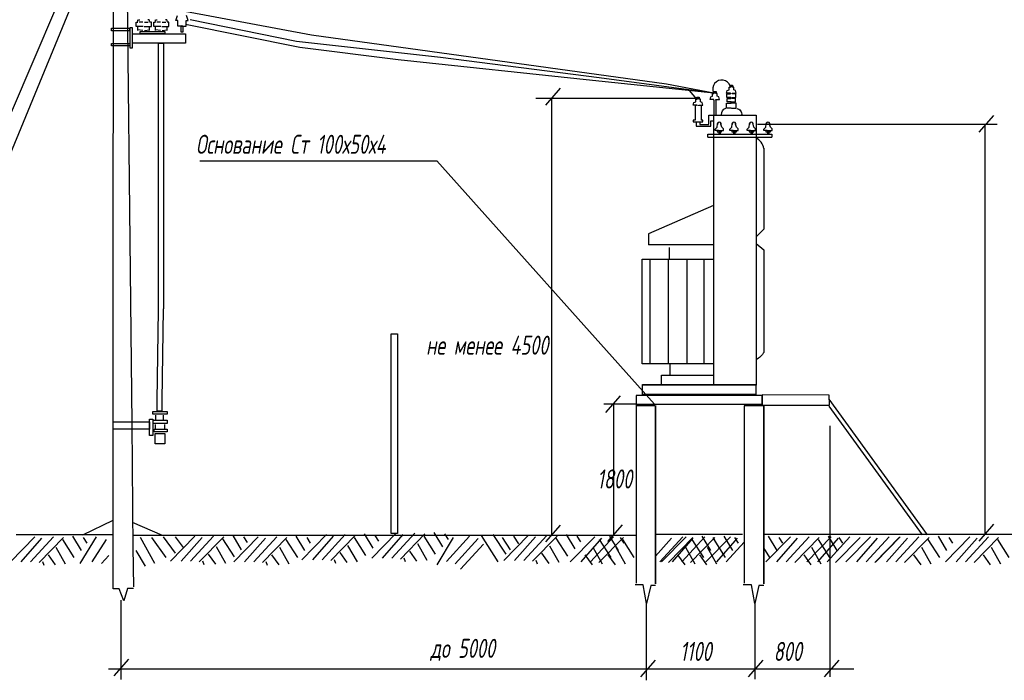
# Model space of a CAD drawing. Extents: x 10527 to 38812, y 13847 to 37526.
# Tile 21 of 256: x 35699 to 35854, y 32746 to 32850. Entities that reach past the tile are written whole.
import ezdxf

# ---------------------------------------------------------------- set-up
doc = ezdxf.new("R2010")
doc.units = 0
doc.header["$LTSCALE"] = 0.5
doc.header["$MEASUREMENT"] = 0
doc.styles.add('IsoK', font='isocpeui.ttf')

msp = doc.modelspace()

# ---------------------------------------------------------------- linework, layer by layer
for p, q in [((35805.505, 32837.676, -629.582), (35804.358, 32839.014, -629.582)), ((35805.237, 32837.751, -629.582), (35780.133, 32837.751, -629.582)), ((35782.626, 32837.781, -629.582), (35782.626, 32768.964, -629.582)), ((35808.184, 32837.492, -629.582), (35808.184, 32835.134, -629.582)), ((35808.192, 32837.492, -629.582), (35808.184, 32837.492, -629.582)), ((35808.463, 32837.492, -629.582), (35808.463, 32835.134, -629.582)), ((35805.222, 32836.692, -629.582), (35805.222, 32834.339, -629.582)), ((35806.149, 32836.692, -629.582), (35806.149, 32834.339, -629.582)), ((35805.222, 32834.339, -629.582), (35804.933, 32834.339, -629.582)), ((35804.933, 32834.339, -629.582), (35804.933, 32834.099, -629.582)), ((35804.933, 32834.099, -629.582), (35806.423, 32834.099, -629.582)), ((35805.408, 32834.04, -629.582), (35805.408, 32833.424, -629.582)), ((35805.95, 32834.115, -629.582), (35805.95, 32833.685, -629.582)), ((35806.422, 32834.356, -629.582), (35806.148, 32834.356, -629.582)), ((35806.423, 32834.116, -629.582), (35806.423, 32834.358, -629.582)), ((35807.369, 32833.703, -629.582), (35807.369, 32835.141, -629.582)), ((35807.369, 32835.141, -629.582), (35808.172, 32835.141, -629.582)), ((35807.705, 32833.425, -629.582), (35807.705, 32834.244, -629.582)), ((35807.705, 32834.244, -629.582), (35808.172, 32834.244, -629.582)), ((35808.135, 32835.11, -629.582), (35808.135, 32792.7, -629.582)), ((35805.408, 32833.424, -629.582), (35807.705, 32833.424, -629.582)), ((35805.95, 32833.685, -629.582), (35807.369, 32833.685, -629.582)), ((35808.674, 32832.745, -629.582), (35808.674, 32832.525, -629.582)), ((35808.674, 32832.525, -629.582), (35809.395, 32832.525, -629.582)), ((35808.891, 32832.746, -629.582), (35809.174, 32832.746, -629.582)), ((35808.929, 32832.525, -629.582), (35808.929, 32832.143, -629.582)), ((35809.142, 32832.525, -629.582), (35809.142, 32832.143, -629.582)), ((35809.395, 32832.525, -629.582), (35809.395, 32832.737, -629.582)), ((35810.99, 32832.745, -629.582), (35810.99, 32832.525, -629.582)), ((35810.99, 32832.525, -629.582), (35811.711, 32832.525, -629.582)), ((35811.207, 32832.746, -629.582), (35811.489, 32832.746, -629.582)), ((35811.244, 32832.525, -629.582), (35811.244, 32832.143, -629.582)), ((35811.457, 32832.525, -629.582), (35811.457, 32832.143, -629.582)), ((35811.711, 32832.525, -629.582), (35811.711, 32832.737, -629.582)), ((35813.725, 32832.745, -629.582), (35813.725, 32832.525, -629.582)), ((35813.725, 32832.525, -629.582), (35814.446, 32832.525, -629.582)), ((35813.942, 32832.746, -629.582), (35814.224, 32832.746, -629.582)), ((35813.979, 32832.525, -629.582), (35813.979, 32832.143, -629.582)), ((35814.192, 32832.525, -629.582), (35814.192, 32832.143, -629.582)), ((35814.446, 32832.525, -629.582), (35814.446, 32832.737, -629.582)), ((35816.343, 32832.745, -629.582), (35816.343, 32832.525, -629.582)), ((35816.343, 32832.525, -629.582), (35817.063, 32832.525, -629.582)), ((35816.559, 32832.746, -629.582), (35816.842, 32832.746, -629.582)), ((35816.597, 32832.525, -629.582), (35816.597, 32832.143, -629.582)), ((35816.81, 32832.525, -629.582), (35816.81, 32832.143, -629.582)), ((35817.063, 32832.525, -629.582), (35817.063, 32832.737, -629.582)), ((35850.805, 32833.463, -629.582), (35850.805, 32769.108, -629.582)), ((35807.192, 32832.141, -629.582), (35807.192, 32831.67, -629.582)), ((35807.194, 32832.144, -629.582), (35817.299, 32832.144, -629.582)), ((35807.194, 32831.673, -629.582), (35817.299, 32831.673, -629.582)), ((35817.314, 32832.141, -629.582), (35817.314, 32831.67, -629.582)), ((35764.573, 32827.934, -629.582), (35798.828, 32789.614, -629.582)), ((35808.101, 32820.935, -629.582), (35797.86, 32816.434, -629.582)), ((35816.06, 32817.228, -629.582), (35814.81, 32815.978, -629.582)), ((35797.862, 32816.434, -629.582), (35797.862, 32814.731, -629.582)), ((35808.047, 32814.731, -629.582), (35797.862, 32814.731, -629.582)), ((35801.168, 32812.471, -629.582), (35801.168, 32814.3, -629.582)), ((35814.809, 32814.957, -629.582), (35816.053, 32813.946, -629.582)), ((35796.898, 32796.01, -629.582), (35796.898, 32812.471, -629.582)), ((35796.898, 32812.471, -629.582), (35808.166, 32812.471, -629.582)), ((35798.118, 32796.01, -629.582), (35798.118, 32812.471, -629.582)), ((35801.046, 32796.01, -629.582), (35801.046, 32812.471, -629.582)), ((35803.974, 32796.01, -629.582), (35803.974, 32812.471, -629.582)), ((35806.658, 32796.01, -629.582), (35806.658, 32812.471, -629.582)), ((35808.13, 32795.98, -629.582), (35796.868, 32795.98, -629.582)), ((35801.29, 32794.181, -629.582), (35801.29, 32795.992, -629.582)), ((35799.948, 32792.839, -629.582), (35799.948, 32794.181, -629.582)), ((35799.948, 32794.181, -629.582), (35808.156, 32794.181, -629.582)), ((35795.873, 32789.661, -629.582), (35790.864, 32789.661, -629.582)), ((35792.369, 32789.652, -629.582), (35792.369, 32769.018, -629.582))]:
    msp.add_line(p, q)
at = {"elevation": -629.582}
for points in [[(35713.621, 32786.843), (35713.692, 32877.742)], [(35716.597, 32786.583), (35715.605, 32877.742)], [(35676.781, 32787.016), (35711.567, 32868.305)], [(35680.04, 32786.929), (35711.425, 32863.025)], [(35808.183, 32838.61), (35800.703, 32840.035), (35744.813, 32847.721), (35724.895, 32851.437)], [(35717.234, 32849.779), (35717.518, 32849.779)], [(35717.234, 32849.087), (35717.234, 32849.779)], [(35717.518, 32849.866), (35717.518, 32850.126)], [(35717.589, 32850.126), (35717.801, 32850.126)], [(35718.297, 32849.779), (35717.73, 32849.779)], [(35718.58, 32849.779), (35719.147, 32849.779)], [(35719.289, 32850.126), (35719.076, 32850.126)], [(35719.36, 32849.866), (35719.36, 32850.126)], [(35719.643, 32849.779), (35719.36, 32849.779)], [(35719.643, 32849.087), (35719.643, 32849.779)], [(35719.997, 32849.779), (35720.281, 32849.779)], [(35719.997, 32849.087), (35719.997, 32849.779)], [(35720.281, 32849.866), (35720.281, 32850.126)], [(35720.352, 32850.126), (35720.564, 32850.126)], [(35721.06, 32849.779), (35720.493, 32849.779)], [(35721.343, 32849.779), (35721.91, 32849.779)], [(35722.052, 32850.126), (35721.839, 32850.126)], [(35722.123, 32849.866), (35722.123, 32850.126)], [(35722.406, 32849.779), (35722.123, 32849.779)], [(35722.406, 32849.087), (35722.406, 32849.779)], [(35724.319, 32849.173), (35723.823, 32849.173), (35723.823, 32850.039), (35723.469, 32850.039), (35723.752, 32850.818)], [(35724.602, 32849.173), (35725.098, 32849.173), (35725.098, 32850.039), (35725.452, 32850.039), (35725.169, 32850.818)], [(35808.183, 32838.61), (35790.121, 32841.033), (35765.121, 32844.193), (35742.459, 32846.711), (35725.732, 32850.129)], [(35713.338, 32848.827), (35716.172, 32848.827), (35716.172, 32848.394), (35713.338, 32848.394), (35713.338, 32848.827)], [(35716.313, 32848.914), (35716.597, 32848.914), (35716.597, 32845.711), (35716.313, 32845.711), (35716.313, 32848.914)], [(35716.668, 32847.961), (35725.027, 32847.961), (35725.027, 32846.49), (35716.668, 32846.49), (35716.668, 32847.961)], [(35718.368, 32849.087), (35717.234, 32849.087)], [(35717.518, 32848.481), (35717.518, 32849)], [(35718.297, 32848.481), (35717.518, 32848.567)], [(35717.872, 32848.308), (35721.768, 32848.308), (35721.768, 32847.961), (35717.872, 32847.961), (35717.872, 32848.308)], [(35718.51, 32849.087), (35719.643, 32849.087)], [(35718.58, 32848.481), (35719.36, 32848.567)], [(35719.36, 32848.481), (35719.36, 32849)], [(35721.131, 32849.087), (35719.997, 32849.087)], [(35720.281, 32848.481), (35720.281, 32849)], [(35721.06, 32848.481), (35720.281, 32848.567)], [(35721.273, 32849.087), (35722.406, 32849.087)], [(35721.343, 32848.481), (35722.123, 32848.567)], [(35722.123, 32848.481), (35722.123, 32849)], [(35724.57, 32849.126), (35724.313, 32849.205)], [(35724.319, 32849.173), (35724.602, 32849.173), (35724.602, 32848.221), (35724.319, 32848.221), (35724.319, 32849.173)], [(35808.183, 32838.61), (35789.042, 32840.589), (35758.466, 32843.834), (35742.998, 32845.812), (35725.013, 32849.409)], [(35713.338, 32846.403), (35716.242, 32846.403), (35716.242, 32846.057), (35713.338, 32846.057), (35713.338, 32846.403)], [(35720.706, 32846.49), (35721.556, 32846.49), (35721.556, 32804.647)], [(35720.706, 32846.49), (35720.706, 32804.417), (35720.802, 32804.417)], [(35781.742, 32836.732), (35784.037, 32839.378)], [(35808.135, 32838.883), (35808.51, 32838.883), (35808.51, 32838.604), (35808.135, 32838.604), (35808.135, 32838.883)], [(35810.878, 32836.259), (35810.18, 32836.259), (35810.18, 32837.002), (35810.878, 32837.002), (35810.878, 32837.234), (35810.27, 32837.234), (35810.27, 32837.745), (35810.83, 32837.745), (35810.83, 32837.93), (35810.228, 32837.93), (35810.228, 32838.488), (35810.785, 32838.488), (35810.785, 32838.627), (35810.18, 32838.627), (35810.27, 32839.045), (35810.552, 32839.138), (35810.552, 32839.556), (35810.785, 32839.556)], [(35810.737, 32839.881), (35811.109, 32839.881), (35811.109, 32839.602), (35810.737, 32839.602), (35810.737, 32839.881)], [(35810.969, 32836.259), (35811.669, 32836.259), (35811.669, 32837.002), (35810.969, 32837.002), (35810.969, 32837.234), (35811.575, 32837.234), (35811.575, 32837.745), (35811.017, 32837.745), (35811.017, 32837.93), (35811.623, 32837.93), (35811.623, 32838.488), (35811.064, 32838.488), (35811.064, 32838.627), (35811.669, 32838.627), (35811.575, 32839.045), (35811.296, 32839.138), (35811.296, 32839.556), (35811.064, 32839.556)], [(35805.537, 32836.594), (35805.537, 32836.73), (35804.934, 32836.73), (35805.028, 32837.148), (35805.307, 32837.241), (35805.307, 32837.659), (35805.537, 32837.659)], [(35805.489, 32837.984), (35805.864, 32837.984), (35805.864, 32837.705), (35805.489, 32837.705), (35805.489, 32837.984)], [(35805.816, 32836.594), (35805.816, 32836.73), (35806.422, 32836.73), (35806.327, 32837.148), (35806.049, 32837.241), (35806.049, 32837.659), (35805.816, 32837.659)], [(35808.183, 32837.494), (35808.183, 32837.629), (35807.58, 32837.629), (35807.674, 32838.047), (35807.953, 32838.14), (35807.953, 32838.558), (35808.183, 32838.558)], [(35808.462, 32837.494), (35808.462, 32837.629), (35809.068, 32837.629), (35808.973, 32838.047), (35808.695, 32838.14), (35808.695, 32838.558), (35808.462, 32838.558)], [(35808.153, 32835.134), (35814.813, 32835.134), (35814.813, 32815.98)], [(35849.921, 32832.444), (35852.216, 32835.09)], [(35808.894, 32832.746), (35808.894, 32832.746), (35808.377, 32832.746), (35808.385, 32832.942), (35808.664, 32833.257), (35808.742, 32833.752), (35808.778, 32833.916)], [(35809.173, 32832.746), (35809.173, 32832.746), (35809.664, 32832.746), (35809.663, 32832.971), (35809.406, 32833.257), (35809.278, 32833.744), (35809.246, 32833.942)], [(35811.21, 32832.746), (35811.21, 32832.746), (35810.692, 32832.746), (35810.701, 32832.942), (35810.98, 32833.257), (35811.057, 32833.752), (35811.094, 32833.916)], [(35811.489, 32832.746), (35811.489, 32832.746), (35811.979, 32832.746), (35811.979, 32832.971), (35811.722, 32833.257), (35811.594, 32833.744), (35811.561, 32833.942)], [(35813.945, 32832.746), (35813.945, 32832.746), (35813.427, 32832.746), (35813.436, 32832.942), (35813.715, 32833.257), (35813.792, 32833.752), (35813.829, 32833.916)], [(35814.224, 32832.746), (35814.224, 32832.746), (35814.714, 32832.746), (35814.714, 32832.971), (35814.457, 32833.257), (35814.329, 32833.744), (35814.296, 32833.942)], [(35852.769, 32833.644), (35815.056, 32833.644)], [(35816.562, 32832.746), (35816.562, 32832.746), (35816.045, 32832.746), (35816.053, 32832.942), (35816.332, 32833.257), (35816.41, 32833.752), (35816.446, 32833.916)], [(35816.841, 32832.746), (35816.841, 32832.746), (35817.332, 32832.746), (35817.332, 32832.971), (35817.074, 32833.257), (35816.946, 32833.744), (35816.914, 32833.942)], [(35816.046, 32829.926), (35816.046, 32817.213)], [(35727.281, 32827.934), (35764.573, 32827.934)], [(35814.813, 32815.984), (35814.813, 32792.649), (35796.958, 32792.649)], [(35816.046, 32813.952), (35816.046, 32797.756)], [(35721.343, 32790.23), (35721.556, 32804.647)], [(35720.706, 32804.417), (35720.493, 32790.23)], [(35757.399, 32800.723), (35758.372, 32800.723), (35758.372, 32769.297), (35757.399, 32769.297), (35757.399, 32800.723)], [(35796.928, 32792.744), (35814.758, 32792.744), (35814.758, 32791.157), (35796.928, 32791.157), (35796.928, 32792.744)], [(35791.181, 32788.298), (35793.476, 32790.944)], [(35795.955, 32789.622), (35815.787, 32789.622), (35815.787, 32791.026), (35795.955, 32791.026), (35795.955, 32789.622)], [(35815.787, 32789.466), (35826.371, 32789.466), (35826.331, 32791.036), (35815.787, 32791.087), (35815.787, 32789.466)], [(35720.493, 32790.23), (35720.493, 32788.574), (35721.343, 32788.574), (35721.343, 32790.23)], [(35795.902, 32789.445), (35798.87, 32789.445), (35798.87, 32789.445), (35795.902, 32789.445), (35795.902, 32789.445)], [(35795.937, 32789.39), (35795.937, 32761.457)], [(35799, 32789.445), (35799, 32789.445), (35799, 32761.344), (35799, 32761.344), (35799, 32789.445)], [(35812.922, 32789.445), (35815.889, 32789.445), (35815.889, 32789.445), (35812.922, 32789.445), (35812.922, 32789.445)], [(35812.959, 32789.39), (35812.959, 32761.457)], [(35816.016, 32789.445), (35816.016, 32789.445), (35816.016, 32761.344), (35816.016, 32761.344), (35816.016, 32789.445)], [(35841.788, 32769.053), (35826.332, 32790.406)], [(35841.017, 32769.053), (35826.332, 32789.311)], [(35719.855, 32788.488), (35722.123, 32788.488), (35722.123, 32788.055), (35719.855, 32788.055), (35719.855, 32788.488)], [(35720.352, 32787.189), (35720.352, 32787.882)], [(35721.556, 32787.189), (35721.556, 32787.882)], [(35713.621, 32786.843), (35719.36, 32786.843), (35719.36, 32785.717), (35713.621, 32785.717), (35713.621, 32786.843)], [(35713.628, 32766.911), (35713.621, 32786.842)], [(35716.791, 32766.735), (35716.597, 32786.582)], [(35719.36, 32787.276), (35719.855, 32787.276), (35719.855, 32784.679), (35719.36, 32784.679), (35719.36, 32787.276)], [(35719.926, 32787.103), (35722.123, 32787.103), (35722.123, 32786.583), (35719.926, 32786.583), (35719.926, 32787.103)], [(35720.281, 32785.631), (35720.281, 32786.41)], [(35721.768, 32785.804), (35721.768, 32786.41)], [(35826.462, 32746.688), (35826.462, 32786.236)], [(35720.068, 32785.717), (35722.123, 32785.717), (35722.123, 32785.285), (35720.068, 32785.285), (35720.068, 32785.717)], [(35720.21, 32785.025), (35721.768, 32785.025), (35721.768, 32783.38), (35720.21, 32783.38), (35720.21, 32785.025)], [(35708.835, 32769.078), (35713.626, 32771.375)], [(35721.407, 32768.981), (35716.659, 32771.014)], [(35781.742, 32767.945), (35784.037, 32770.591)], [(35791.485, 32767.999), (35793.78, 32770.645)], [(35849.921, 32768.089), (35852.216, 32770.735)], [(35713.627, 32769.078), (35698.359, 32769.078)], [(35708.633, 32766.609), (35707.278, 32768.868)], [(35767.201, 32768.981), (35716.774, 32768.981)], [(35722.652, 32764.915), (35726.498, 32768.868)], [(35725.82, 32764.915), (35729.439, 32768.868)], [(35733.846, 32766.722), (35732.491, 32768.981)], [(35743.794, 32766.609), (35742.44, 32768.868)], [(35743.343, 32765.141), (35747.189, 32769.094)], [(35745.042, 32765.141), (35748.321, 32768.868)], [(35746.511, 32765.141), (35750.131, 32769.094)], [(35747.867, 32765.028), (35751.713, 32768.981)], [(35754.538, 32766.948), (35753.182, 32769.207)], [(35754.311, 32765.367), (35758.156, 32769.32)], [(35755.443, 32768.078), (35754.879, 32768.981)], [(35756.007, 32765.367), (35759.286, 32769.094)], [(35757.479, 32765.367), (35761.098, 32769.32)], [(35758.836, 32765.254), (35762.678, 32769.207)], [(35764.377, 32766.044), (35762.565, 32768.868)], [(35765.506, 32767.174), (35764.15, 32769.433)], [(35766.411, 32768.303), (35765.846, 32769.207)], [(35770.594, 32768.981), (35767.201, 32768.981)], [(35795.937, 32768.981), (35770.594, 32768.981)], [(35774.214, 32764.802), (35771.616, 32768.981)], [(35775.457, 32766.044), (35773.421, 32769.094)], [(35775.119, 32765.028), (35778.962, 32768.981)], [(35777.493, 32767.626), (35776.699, 32768.868)], [(35778.282, 32765.028), (35781.903, 32768.981)], [(35779.641, 32764.915), (35783.486, 32768.868)], [(35786.313, 32766.835), (35784.953, 32769.094)], [(35787.215, 32767.965), (35786.651, 32768.868)], [(35793.135, 32766.609), (35791.777, 32768.868)], [(35812.682, 32769.099), (35799.062, 32769.099)], [(35807.703, 32766.609), (35806.348, 32768.868)], [(35811.141, 32766.609), (35809.786, 32768.868)], [(35829.828, 32769.099), (35816.127, 32769.099)], [(35818.116, 32766.609), (35816.76, 32768.868)], [(35836.649, 32769.099), (35822.946, 32769.099)], [(35827.559, 32766.609), (35826.201, 32768.868)], [(35916.158, 32769.099), (35833.194, 32769.099)], [(35844.858, 32766.609), (35843.503, 32768.868)], [(35697.439, 32764.802), (35701.282, 32768.755)], [(35699.136, 32764.802), (35702.414, 32768.529)], [(35700.607, 32764.802), (35704.223, 32768.755)], [(35701.961, 32764.689), (35705.807, 32768.642)], [(35707.503, 32765.48), (35705.69, 32768.303)], [(35708.407, 32764.576), (35711.007, 32768.755)], [(35709.536, 32767.739), (35708.971, 32768.642)], [(35710.33, 32764.802), (35712.59, 32768.303)], [(35713.621, 32760.548), (35713.628, 32767.539)], [(35720.164, 32764.576), (35717.903, 32768.642)], [(35721.975, 32765.48), (35719.713, 32768.642)], [(35723.446, 32766.157), (35721.523, 32768.755)], [(35724.688, 32767.061), (35723.446, 32768.755)], [(35724.349, 32764.915), (35727.627, 32768.642)], [(35727.175, 32764.802), (35731.02, 32768.755)], [(35732.717, 32765.593), (35730.908, 32768.416)], [(35732.604, 32764.802), (35736.448, 32768.755)], [(35734.749, 32767.852), (35734.187, 32768.755)], [(35734.297, 32764.802), (35737.58, 32768.529)], [(35735.768, 32764.802), (35739.389, 32768.755)], [(35737.129, 32764.689), (35740.969, 32768.642)], [(35742.665, 32765.48), (35740.858, 32768.303)], [(35744.702, 32767.739), (35744.137, 32768.642)], [(35752.053, 32764.802), (35750.582, 32767.4)], [(35753.408, 32765.818), (35751.597, 32768.642)], [(35763.021, 32765.028), (35761.549, 32767.626)], [(35764.601, 32764.35), (35767.201, 32768.642)], [(35766.078, 32764.875), (35769.698, 32768.829)], [(35767.43, 32764.507), (35771.049, 32768.46)], [(35768.29, 32763.647), (35771.909, 32767.6)], [(35776.134, 32766.722), (35774.892, 32768.642)], [(35776.815, 32765.028), (35780.092, 32768.755)], [(35785.182, 32765.706), (35783.37, 32768.529)], [(35785.565, 32764.802), (35789.408, 32768.755)], [(35787.26, 32764.802), (35790.539, 32768.529)], [(35788.727, 32764.802), (35792.349, 32768.755)], [(35790.087, 32764.689), (35793.932, 32768.642)], [(35792.004, 32765.48), (35790.194, 32768.303)], [(35794.039, 32767.739), (35793.475, 32768.642)], [(35795.628, 32765.48), (35793.816, 32768.303)], [(35799, 32765.705), (35801.482, 32768.529)], [(35799.677, 32764.802), (35803.294, 32768.755)], [(35799.949, 32764.802), (35803.795, 32768.755)], [(35801.032, 32764.689), (35804.877, 32768.642)], [(35801.645, 32764.802), (35804.924, 32768.529)], [(35803.114, 32764.802), (35806.731, 32768.755)], [(35804.47, 32764.689), (35808.313, 32768.642)], [(35806.573, 32765.48), (35804.76, 32768.303)], [(35806.926, 32764.802), (35810.767, 32768.755)], [(35808.606, 32767.739), (35808.042, 32768.642)], [(35810.01, 32765.48), (35808.2, 32768.303)], [(35808.62, 32764.802), (35811.898, 32768.529)], [(35810.089, 32764.802), (35812.959, 32767.935)], [(35812.047, 32767.739), (35811.479, 32768.642)], [(35816.364, 32764.802), (35820.211, 32768.755)], [(35818.063, 32764.802), (35821.341, 32768.529)], [(35819.02, 32767.739), (35818.458, 32768.642)], [(35819.53, 32764.802), (35823.146, 32768.755)], [(35820.888, 32764.689), (35824.734, 32768.642)], [(35822.811, 32764.802), (35826.657, 32768.755)], [(35824.51, 32764.802), (35827.787, 32768.529)], [(35826.427, 32765.48), (35824.618, 32768.303)], [(35825.976, 32764.802), (35829.593, 32768.755)], [(35827.336, 32764.689), (35831.181, 32768.642)], [(35828.463, 32767.739), (35827.9, 32768.642)], [(35828.963, 32764.802), (35832.808, 32768.755)], [(35830.661, 32764.802), (35833.94, 32768.529)], [(35832.131, 32764.802), (35835.75, 32768.755)], [(35833.486, 32764.689), (35837.332, 32768.642)], [(35833.664, 32764.802), (35837.509, 32768.755)], [(35835.362, 32764.802), (35838.641, 32768.529)], [(35836.832, 32764.802), (35840.451, 32768.755)], [(35838.187, 32764.689), (35842.033, 32768.642)], [(35843.728, 32765.48), (35841.918, 32768.303)], [(35844.608, 32764.802), (35848.454, 32768.755)], [(35845.763, 32767.739), (35845.199, 32768.642)], [(35846.306, 32764.802), (35849.586, 32768.529)], [(35847.776, 32764.802), (35851.395, 32768.755)], [(35849.132, 32764.689), (35852.978, 32768.642)], [(35854.673, 32765.48), (35852.867, 32768.303)], [(35704.564, 32764.35), (35703.432, 32765.932)], [(35706.146, 32764.463), (35704.677, 32767.061)], [(35711.799, 32764.576), (35712.929, 32765.819)], [(35716.871, 32760.867), (35716.787, 32767.135)], [(35718.698, 32764.124), (35717.227, 32766.609)], [(35729.776, 32764.463), (35728.646, 32766.044)], [(35731.362, 32764.576), (35729.89, 32767.174)], [(35739.726, 32764.35), (35738.594, 32765.932)], [(35741.309, 32764.463), (35739.839, 32767.061)], [(35750.47, 32764.689), (35749.337, 32766.27)], [(35761.433, 32764.915), (35760.304, 32766.496)], [(35782.241, 32764.576), (35781.112, 32766.157)], [(35783.821, 32764.689), (35782.354, 32767.287)], [(35789.065, 32764.35), (35787.936, 32765.932)], [(35790.645, 32764.463), (35789.178, 32767.061)], [(35792.687, 32764.35), (35791.558, 32765.932)], [(35794.267, 32764.463), (35792.8, 32767.061)], [(35803.631, 32764.35), (35802.503, 32765.932)], [(35805.216, 32764.463), (35803.745, 32767.061)], [(35807.071, 32764.35), (35805.939, 32765.932)], [(35808.654, 32764.463), (35807.182, 32767.061)], [(35816.987, 32765.48), (35816.016, 32766.996)], [(35823.489, 32764.35), (35822.36, 32765.932)], [(35825.069, 32764.463), (35823.602, 32767.061)], [(35840.791, 32764.35), (35839.657, 32765.932)], [(35842.374, 32764.463), (35840.903, 32767.061)], [(35851.735, 32764.35), (35850.604, 32765.932)], [(35853.318, 32764.463), (35851.848, 32767.061)], [(35702.755, 32764.237), (35702.53, 32764.802)], [(35727.966, 32764.35), (35727.743, 32764.915)], [(35737.917, 32764.237), (35737.692, 32764.802)], [(35748.66, 32764.576), (35748.434, 32765.141)], [(35759.629, 32764.802), (35759.402, 32765.367)], [(35780.431, 32764.463), (35780.205, 32765.028)], [(35799, 32761.086), (35798.223, 32761.086), (35797.578, 32758.25), (35797.063, 32761.215), (35795.772, 32761.215)], [(35816.016, 32761.086), (35815.246, 32761.086), (35814.597, 32758.25), (35814.083, 32761.215), (35812.793, 32761.215)], [(35716.845, 32760.602), (35715.889, 32760.602), (35715.288, 32758.689), (35714.575, 32760.548), (35713.622, 32760.548)], [(35714.899, 32746.305), (35714.899, 32758.802)], [(35797.553, 32746.159), (35797.553, 32758.504)], [(35814.678, 32746.336), (35814.678, 32758.504)], [(35713.794, 32746.865), (35716.089, 32749.51)], [(35796.675, 32746.688), (35798.968, 32749.334)], [(35813.624, 32746.688), (35815.916, 32749.334)], [(35825.578, 32746.688), (35827.873, 32749.334)], [(35830.194, 32747.923), (35712.913, 32747.923)]]:
    msp.add_lwpolyline(points, dxfattribs=at)
msp.add_circle((35804.364, 32839.003, -629.582), 0.0273)
for centre, radius, start, end in [((35809.415, 32839.242, -629.582), 1.429, 19.7715, 203.41015), ((35809.015, 32833.736, -629.582), 0.298, 343.95887, 194.81037), ((35811.331, 32833.736, -629.582), 0.298, 343.95887, 194.81037), ((35814.066, 32833.736, -629.582), 0.298, 343.95887, 194.81037), ((35816.684, 32833.736, -629.582), 0.298, 343.95887, 194.81037), ((35813.832, 32829.519, -629.582), 2.246, 9.82403, 63.91205)]:
    msp.add_arc(centre, radius, start, end)
at = {"extrusion": (0, 0, -1)}
for centre, radius, start, end in [((-35810.436, 32835.253, 629.582), 1.068, 357.072, 68.723), ((-35811.653, 32835.304, 629.582), 0.893, 98.38528, 191.06211), ((-35811.818, 32800.941, 629.582), 5.286, 216.1609, 235.25342)]:
    msp.add_arc(centre, radius, start, end, dxfattribs=at)

# ---------------------------------------------------------------- texts
at = {"style": 'IsoK', "width": 0.7}
for s, p in [('Основание Ст 100х50х4', (35726.66, 32829.05, -629.582)), ('не менее 4500', (35762.881, 32797.426, -629.582)), ('1800', (35789.805, 32776.359, -629.582)), ('до 5000', (35763.554, 32749.694, -629.582)), ('1100', (35802.855, 32749.207, -629.582)), ('800', (35817.579, 32749.207, -629.582))]:
    msp.add_text(s, height=3, dxfattribs=at).set_placement(p)

doc.saveas('drawing.dxf')
